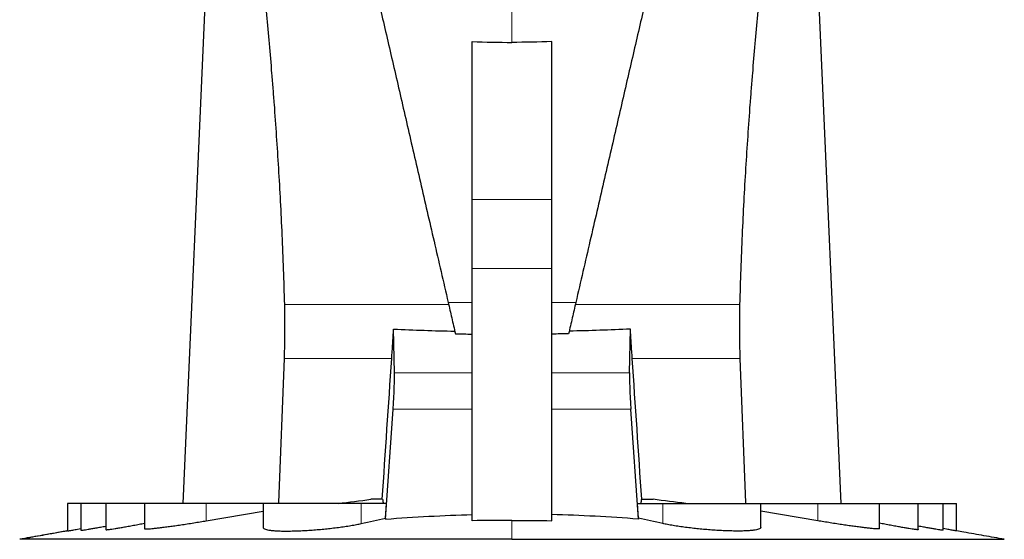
# Model space of a CAD drawing. Header units: millimetres. Extents: x 476 to 4188, y 453 to 4919.
# Tile 8 of 9: x 3441 to 4183, y 3768 to 4160. Entities that reach past the tile are written whole.
import ezdxf

# ---------------------------------------------------------------- set-up
doc = ezdxf.new("R2010")
doc.units = ezdxf.units.MM

msp = doc.modelspace()

# ---------------------------------------------------------------- linework, layer by layer
at = {"color": 7, "linetype": 'Continuous', "lineweight": 25}
for p, q in [((3591.99, 4431.1), (3564.22, 3795.04)), ((4060.07, 3795.04), (4032.3, 4431.1)), ((3782.14, 4024.21), (3782.14, 4143.26)), ((3842.14, 4024.21), (3842.14, 4143.26)), ((3782.14, 3972.24), (3782.14, 4024.21)), ((3842.14, 3972.24), (3842.14, 4024.21)), ((3782.14, 3782.06), (3782.14, 3972.24)), ((3842.14, 3782.06), (3842.14, 3972.24)), ((3723.71, 3893.43), (3722.96, 3926.44)), ((3900.58, 3893.43), (3901.33, 3926.44)), ((3716.9, 3783.25), (3722.49, 3866.02)), ((3907.39, 3783.25), (3901.8, 3866.02)), ((3477.14, 3795.04), (3477.14, 3774.35)), ((3487.14, 3795.04), (3477.14, 3795.04)), ((3487.14, 3795.04), (3487.14, 3774.86)), ((3506.14, 3795.04), (3487.14, 3795.04)), ((3506.14, 3795.04), (3506.14, 3775.34)), ((3535.14, 3795.04), (3506.14, 3795.04)), ((3535.14, 3795.04), (3535.14, 3776.01)), ((3581.71, 3795.04), (3535.14, 3795.04)), ((3624.64, 3795.04), (3581.71, 3795.04)), ((3624.64, 3795.04), (3624.64, 3776.87)), ((3698.57, 3795.04), (3624.64, 3795.04)), ((3717.55, 3795.04), (3698.57, 3795.04)), ((3716.81, 3783.88), (3717.55, 3795.04)), ((3907.48, 3783.88), (3906.73, 3795.04)), ((3906.73, 3795.04), (3925.72, 3795.04)), ((3925.72, 3795.04), (3999.64, 3795.04)), ((3999.64, 3776.87), (3999.64, 3795.04)), ((3999.64, 3795.04), (4042.57, 3795.04)), ((4042.57, 3795.04), (4089.14, 3795.04)), ((4089.14, 3776.01), (4089.14, 3795.04)), ((4089.14, 3795.04), (4118.14, 3795.04)), ((4118.14, 3775.34), (4118.14, 3795.04)), ((4118.14, 3795.04), (4137.14, 3795.04)), ((4137.14, 3774.86), (4137.14, 3795.04)), ((4137.14, 3795.04), (4147.14, 3795.04)), ((4147.14, 3774.35), (4147.14, 3795.04)), ((3581.71, 3782.01), (3624.64, 3789.18)), ((4042.57, 3782.01), (3999.64, 3789.18))]:
    msp.add_line(p, q, dxfattribs=at)
at = {"color": 8, "linetype": 'Continuous', "lineweight": 18}
for p, q in [((3842.14, 4024.21), (3782.14, 4024.21)), ((3842.14, 3972.24), (3782.14, 3972.24)), ((3723.71, 3893.43), (3782.14, 3893.43)), ((3900.58, 3893.43), (3842.14, 3893.43)), ((3722.49, 3866.02), (3782.14, 3866.02)), ((3901.8, 3866.02), (3842.14, 3866.02)), ((3581.71, 3795.04), (3581.71, 3782.01)), ((3698.57, 3795.04), (3698.57, 3779.94)), ((3925.72, 3795.04), (3925.72, 3779.94)), ((4042.57, 3795.04), (4042.57, 3782.01)), ((3812.14, 3768.04), (3812.14, 3782.32)), ((3471.49, 3773.39), (3441.16, 3768.04))]:
    msp.add_line(p, q, dxfattribs=at)
at = {"color": 7, "linetype": 'Continuous', "lineweight": 25, "flags": 128}
for points in [[(3640.35, 3904.31), (3636.11, 3795.67), (3636.09, 3795.04)], [(3983.94, 3904.31), (3988.17, 3795.67), (3988.2, 3795.04)]]:
    msp.add_lwpolyline(points, dxfattribs=at)
at = {"color": 7, "linetype": 'Continuous', "lineweight": 25}
for centre, major_axis, start_param, end_param in [((3721.44, 3865.24), (2.05, 30), 4.740834, 5.936384), ((3902.85, 3865.24), (-2.05, 30), 0.346801, 1.542351)]:
    msp.add_ellipse(centre, major_axis=major_axis, ratio=0.033066, start_param=start_param, end_param=end_param, dxfattribs=at)
for points, knots in [([(3591.99, 4431.1), (3591.96, 4430.47), (3591.97, 4429.74), (3592.05, 4428.02), (3592.12, 4427.04), (3592.33, 4424.82), (3592.46, 4423.59), (3592.8, 4420.85), (3592.99, 4419.34), (3593.68, 4414.4), (3594.26, 4410.54), (3595.12, 4404.95), (3595.3, 4403.79), (3595.67, 4401.4), (3595.87, 4400.16), (3596.47, 4396.35), (3596.89, 4393.66), (3599.14, 4379.49), (3601.32, 4365.79), (3605.01, 4341.57), (3606.31, 4332.89), (3609.02, 4314.25), (3610.43, 4304.3), (3612.24, 4291.04), (3612.6, 4288.35), (3613.33, 4282.91), (3613.7, 4280.16), (3614.8, 4271.8), (3615.53, 4266.11), (3617.74, 4248.63), (3619.21, 4236.47), (3622.13, 4211.14), (3623.57, 4197.96), (3626.39, 4170.58), (3627.76, 4156.37), (3629.74, 4134.26), (3630.39, 4126.76), (3631.17, 4117.21), (3631.33, 4115.29), (3631.64, 4111.44), (3631.79, 4109.5), (3632.25, 4103.68), (3632.55, 4099.77), (3634.03, 4080.13), (3635.12, 4064.07), (3637.09, 4031.26), (3637.97, 4014.5), (3639.48, 3980.29), (3640.11, 3962.84), (3640.61, 3945.02)], [0, 0, 0, 0, 0.03125, 0.03125, 0.0625, 0.0625, 0.09375, 0.09375, 0.125, 0.125, 0.1875, 0.1875, 0.203125, 0.203125, 0.21875, 0.21875, 0.25, 0.25, 0.375, 0.375, 0.4375, 0.4375, 0.5, 0.5, 0.515625, 0.515625, 0.53125, 0.53125, 0.5625, 0.5625, 0.625, 0.625, 0.6875, 0.6875, 0.75, 0.75, 0.78125, 0.78125, 0.789062, 0.789062, 0.796875, 0.796875, 0.8125, 0.8125, 0.875, 0.875, 0.9375, 0.9375, 1, 1, 1, 1]), ([(3652.47, 4429.83), (3653.16, 4426.82), (3653.96, 4423.36), (3655.78, 4415.47), (3656.8, 4411.05), (3659.06, 4401.24), (3660.31, 4395.85), (3663.03, 4384.07), (3664.5, 4377.68), (3666.89, 4367.33), (3667.72, 4363.75), (3669.01, 4358.18), (3669.44, 4356.29), (3670.33, 4352.45), (3670.78, 4350.5), (3673.06, 4340.62), (3674.99, 4332.28), (3679.03, 4314.75), (3681.15, 4305.56), (3685.59, 4286.34), (3687.91, 4276.31), (3692.74, 4255.4), (3695.25, 4244.52), (3700.47, 4221.9), (3703.18, 4210.16), (3706.34, 4196.46), (3706.69, 4194.93), (3707.4, 4191.86), (3707.76, 4190.31), (3708.83, 4185.67), (3709.55, 4182.56), (3711.72, 4173.16), (3713.18, 4166.82), (3717.62, 4147.59), (3720.65, 4134.48), (3726.84, 4107.68), (3730, 4093.99), (3736.45, 4066.05), (3739.74, 4051.79), (3746.46, 4022.7), (3749.88, 4007.87), (3755.12, 3985.18), (3756.89, 3977.53), (3760.44, 3962.15), (3762.22, 3954.42), (3764.02, 3946.63)], [0, 0, 0, 0, 0.0625, 0.0625, 0.125, 0.125, 0.1875, 0.1875, 0.25, 0.25, 0.28125, 0.28125, 0.296875, 0.296875, 0.3125, 0.3125, 0.375, 0.375, 0.4375, 0.4375, 0.5, 0.5, 0.5625, 0.5625, 0.625, 0.625, 0.632812, 0.632812, 0.640625, 0.640625, 0.65625, 0.65625, 0.6875, 0.6875, 0.75, 0.75, 0.8125, 0.8125, 0.875, 0.875, 0.9375, 0.9375, 0.96875, 0.96875, 1, 1, 1, 1]), ([(3971.82, 4429.83), (3971.13, 4426.82), (3970.33, 4423.36), (3968.51, 4415.47), (3967.49, 4411.05), (3965.22, 4401.24), (3963.98, 4395.85), (3961.26, 4384.07), (3959.78, 4377.68), (3957.39, 4367.33), (3956.57, 4363.75), (3955.28, 4358.18), (3954.85, 4356.29), (3953.96, 4352.45), (3953.51, 4350.5), (3951.23, 4340.62), (3949.3, 4332.28), (3945.26, 4314.75), (3943.13, 4305.56), (3938.7, 4286.34), (3936.38, 4276.31), (3931.55, 4255.4), (3929.04, 4244.52), (3923.82, 4221.9), (3921.11, 4210.16), (3917.95, 4196.46), (3917.59, 4194.93), (3916.88, 4191.86), (3916.53, 4190.31), (3915.46, 4185.67), (3914.74, 4182.56), (3912.57, 4173.16), (3911.1, 4166.82), (3906.66, 4147.59), (3903.64, 4134.48), (3897.45, 4107.68), (3894.29, 4093.99), (3887.84, 4066.05), (3884.55, 4051.79), (3877.83, 4022.7), (3874.41, 4007.87), (3869.17, 3985.18), (3867.4, 3977.53), (3863.85, 3962.15), (3862.07, 3954.42), (3860.27, 3946.63)], [0, 0, 0, 0, 0.0625, 0.0625, 0.125, 0.125, 0.1875, 0.1875, 0.25, 0.25, 0.28125, 0.28125, 0.296875, 0.296875, 0.3125, 0.3125, 0.375, 0.375, 0.4375, 0.4375, 0.5, 0.5, 0.5625, 0.5625, 0.625, 0.625, 0.632812, 0.632812, 0.640625, 0.640625, 0.65625, 0.65625, 0.6875, 0.6875, 0.75, 0.75, 0.8125, 0.8125, 0.875, 0.875, 0.9375, 0.9375, 0.96875, 0.96875, 1, 1, 1, 1]), ([(4032.3, 4431.1), (4032.32, 4430.47), (4032.32, 4429.74), (4032.24, 4428.02), (4032.17, 4427.04), (4031.96, 4424.82), (4031.82, 4423.59), (4031.49, 4420.85), (4031.29, 4419.34), (4030.61, 4414.4), (4030.03, 4410.54), (4029.17, 4404.95), (4028.99, 4403.79), (4028.61, 4401.4), (4028.42, 4400.16), (4027.82, 4396.35), (4027.39, 4393.66), (4025.14, 4379.49), (4022.96, 4365.79), (4019.28, 4341.57), (4017.98, 4332.89), (4015.27, 4314.25), (4013.86, 4304.3), (4012.05, 4291.04), (4011.69, 4288.35), (4010.96, 4282.91), (4010.59, 4280.16), (4009.49, 4271.8), (4008.76, 4266.11), (4006.55, 4248.63), (4005.07, 4236.47), (4002.16, 4211.14), (4000.71, 4197.96), (3997.9, 4170.58), (3996.53, 4156.37), (3994.55, 4134.26), (3993.9, 4126.76), (3993.12, 4117.21), (3992.96, 4115.29), (3992.65, 4111.44), (3992.49, 4109.5), (3992.03, 4103.68), (3991.73, 4099.77), (3990.26, 4080.13), (3989.17, 4064.07), (3987.2, 4031.26), (3986.32, 4014.5), (3984.81, 3980.29), (3984.17, 3962.84), (3983.68, 3945.02)], [0, 0, 0, 0, 0.03125, 0.03125, 0.0625, 0.0625, 0.09375, 0.09375, 0.125, 0.125, 0.1875, 0.1875, 0.203125, 0.203125, 0.21875, 0.21875, 0.25, 0.25, 0.375, 0.375, 0.4375, 0.4375, 0.5, 0.5, 0.515625, 0.515625, 0.53125, 0.53125, 0.5625, 0.5625, 0.625, 0.625, 0.6875, 0.6875, 0.75, 0.75, 0.78125, 0.78125, 0.789062, 0.789062, 0.796875, 0.796875, 0.8125, 0.8125, 0.875, 0.875, 0.9375, 0.9375, 1, 1, 1, 1]), ([(3640.61, 3945.02), (3640.7, 3941.75), (3640.76, 3938.44), (3640.83, 3931.74), (3640.84, 3928.36), (3640.78, 3918.12), (3640.62, 3911.24), (3640.35, 3904.31)], [0, 0, 0, 0, 0.25, 0.25, 0.5, 0.5, 1, 1, 1, 1]), ([(3764.02, 3946.63), (3764.91, 3942.77), (3765.81, 3938.87), (3767.18, 3932.95), (3767.64, 3930.96), (3768.56, 3926.97), (3769.02, 3924.97), (3769.49, 3922.95)], [0, 0, 0, 0, 0.5, 0.5, 0.75, 0.75, 1, 1, 1, 1]), ([(3860.27, 3946.63), (3859.38, 3942.77), (3858.48, 3938.87), (3857.11, 3932.95), (3856.65, 3930.96), (3855.73, 3926.97), (3855.27, 3924.97), (3854.8, 3922.95)], [0, 0, 0, 0, 0.5, 0.5, 0.75, 0.75, 1, 1, 1, 1]), ([(3983.68, 3945.02), (3983.59, 3941.75), (3983.52, 3938.44), (3983.45, 3931.74), (3983.45, 3928.36), (3983.51, 3918.12), (3983.67, 3911.24), (3983.94, 3904.31)], [0, 0, 0, 0, 0.25, 0.25, 0.5, 0.5, 1, 1, 1, 1]), ([(3721.52, 3904.31), (3721.77, 3908.02), (3722.02, 3911.73), (3722.5, 3919.12), (3722.73, 3922.79), (3722.96, 3926.44)], [0, 0, 0, 0, 0.5, 0.5, 1, 1, 1, 1]), ([(3902.77, 3904.31), (3902.52, 3908.02), (3902.27, 3911.73), (3901.79, 3919.12), (3901.56, 3922.79), (3901.33, 3926.44)], [0, 0, 0, 0, 0.5, 0.5, 1, 1, 1, 1]), ([(3714.63, 3798.19), (3713.56, 3798.19), (3712.51, 3798.19), (3709.57, 3798.19), (3707.68, 3798.19), (3705.81, 3798.19)], [0.13035598, 0.13035598, 0.13035598, 0.13035598, 0.13619866, 0.13619866, 0.14709113, 0.14709113, 0.14709113, 0.14709113]), ([(3909.66, 3798.19), (3910.73, 3798.19), (3911.78, 3798.19), (3914.71, 3798.19), (3916.61, 3798.19), (3918.48, 3798.19)], [0.13035598, 0.13035598, 0.13035598, 0.13035598, 0.13619866, 0.13619866, 0.14709113, 0.14709113, 0.14709113, 0.14709113]), ([(3716.9, 3783.25), (3727.76, 3784.11), (3738.63, 3784.83), (3760.38, 3785.97), (3771.26, 3786.39), (3782.14, 3786.64)], [0, 0, 0, 0, 0.5, 0.5, 1, 1, 1, 1]), ([(3907.39, 3783.25), (3896.53, 3784.11), (3885.66, 3784.83), (3863.91, 3785.97), (3853.03, 3786.39), (3842.14, 3786.64)], [0, 0, 0, 0, 0.5, 0.5, 1, 1, 1, 1]), ([(3487.21, 3774.86), (3487.21, 3774.84), (3487.18, 3774.8), (3487.78, 3774.86), (3488.91, 3775.02), (3490.59, 3775.28), (3492.78, 3775.64), (3495.44, 3776.09), (3498.53, 3776.63), (3502.08, 3777.27), (3504.65, 3777.73), (3506.1, 3778), (3506.14, 3778.01)], [0, 0, 0, 0, 0.069731, 0.185173, 0.300985, 0.41643, 0.531783, 0.6475, 0.76286, 0.879367, 0.996237, 1, 1, 1, 1]), ([(3506.17, 3775.34), (3506.16, 3775.34), (3506.07, 3775.28), (3506.41, 3775.26), (3507.24, 3775.31), (3508.66, 3775.48), (3510.57, 3775.75), (3512.98, 3776.13), (3515.85, 3776.61), (3519.14, 3777.18), (3522.84, 3777.84), (3526.89, 3778.58), (3530.99, 3779.35), (3533.83, 3779.9), (3535.14, 3780.15)], [0, 0, 0, 0, 0.0067524, 0.0988482, 0.1898405, 0.2811244, 0.3721193, 0.4630462, 0.5542598, 0.6451936, 0.7371213, 0.8293353, 0.9212715, 1, 1, 1, 1]), ([(3535.22, 3776.01), (3535.21, 3775.97), (3535.18, 3775.87), (3535.74, 3775.81), (3536.86, 3775.82), (3538.53, 3775.92), (3540.69, 3776.12), (3543.36, 3776.4), (3546.46, 3776.77), (3549.98, 3777.21), (3553.88, 3777.73), (3558.11, 3778.31), (3562.61, 3778.96), (3567.35, 3779.68), (3572.26, 3780.44), (3577.07, 3781.22), (3580.23, 3781.76), (3581.71, 3782.01)], [0, 0, 0, 0, 0.038119, 0.107355, 0.175953, 0.244771, 0.313371, 0.382048, 0.450942, 0.519623, 0.588838, 0.658272, 0.727492, 0.797514, 0.867755, 0.937781, 1, 1, 1, 1]), ([(3624.72, 3776.87), (3624.7, 3776.79), (3624.63, 3776.49), (3625.12, 3776.06), (3626.18, 3775.56), (3627.82, 3775.14), (3629.98, 3774.8), (3632.65, 3774.55), (3635.77, 3774.37), (3639.3, 3774.27), (3643.21, 3774.26), (3647.44, 3774.33), (3651.94, 3774.48), (3656.66, 3774.71), (3661.52, 3775.02), (3666.49, 3775.41), (3671.5, 3775.87), (3676.48, 3776.41), (3681.39, 3777.02), (3686.16, 3777.69), (3690.73, 3778.42), (3694.91, 3779.17), (3697.39, 3779.69), (3698.57, 3779.94)], [0, 0, 0, 0, 0.019064, 0.069271, 0.119045, 0.168979, 0.21875, 0.267977, 0.317363, 0.366588, 0.415463, 0.464494, 0.513369, 0.562159, 0.611103, 0.659894, 0.708884, 0.758029, 0.807022, 0.856475, 0.906082, 0.955538, 1, 1, 1, 1]), ([(3999.57, 3776.87), (3999.59, 3776.79), (3999.65, 3776.49), (3999.17, 3776.06), (3998.11, 3775.56), (3996.47, 3775.14), (3994.31, 3774.8), (3991.64, 3774.55), (3988.52, 3774.37), (3984.99, 3774.27), (3981.07, 3774.26), (3976.84, 3774.33), (3972.35, 3774.48), (3967.63, 3774.71), (3962.76, 3775.02), (3957.8, 3775.41), (3952.79, 3775.87), (3947.8, 3776.41), (3942.9, 3777.02), (3938.13, 3777.69), (3933.56, 3778.42), (3929.38, 3779.17), (3926.89, 3779.69), (3925.72, 3779.94)], [0, 0, 0, 0, 0.019064, 0.069271, 0.119045, 0.168979, 0.21875, 0.267977, 0.317363, 0.366588, 0.415463, 0.464494, 0.513369, 0.562159, 0.611103, 0.659894, 0.708884, 0.758029, 0.807022, 0.856475, 0.906082, 0.955538, 1, 1, 1, 1]), ([(4089.07, 3776.01), (4089.08, 3775.97), (4089.11, 3775.87), (4088.55, 3775.81), (4087.43, 3775.82), (4085.76, 3775.92), (4083.59, 3776.12), (4080.93, 3776.4), (4077.83, 3776.77), (4074.31, 3777.21), (4070.41, 3777.73), (4066.18, 3778.31), (4061.68, 3778.96), (4056.94, 3779.68), (4052.03, 3780.44), (4047.22, 3781.22), (4044.06, 3781.76), (4042.57, 3782.01)], [0, 0, 0, 0, 0.038119, 0.107355, 0.175953, 0.244771, 0.313371, 0.382048, 0.450942, 0.519623, 0.588838, 0.658272, 0.727492, 0.797514, 0.867755, 0.937781, 1, 1, 1, 1]), ([(4118.12, 3775.34), (4118.13, 3775.34), (4118.22, 3775.28), (4117.88, 3775.26), (4117.05, 3775.31), (4115.63, 3775.48), (4113.72, 3775.75), (4111.3, 3776.13), (4108.44, 3776.61), (4105.14, 3777.18), (4101.45, 3777.84), (4097.4, 3778.58), (4093.3, 3779.35), (4090.46, 3779.9), (4089.14, 3780.15)], [0, 0, 0, 0, 0.0067524, 0.0988482, 0.1898405, 0.2811244, 0.3721193, 0.4630462, 0.5542598, 0.6451936, 0.7371213, 0.8293353, 0.9212715, 1, 1, 1, 1]), ([(4137.07, 3774.86), (4137.08, 3774.84), (4137.1, 3774.8), (4136.51, 3774.86), (4135.38, 3775.02), (4133.7, 3775.28), (4131.51, 3775.64), (4128.85, 3776.09), (4125.76, 3776.63), (4122.21, 3777.27), (4119.64, 3777.73), (4118.19, 3778), (4118.14, 3778.01)], [0, 0, 0, 0, 0.069731, 0.185173, 0.300985, 0.41643, 0.531783, 0.6475, 0.76286, 0.879367, 0.996237, 1, 1, 1, 1]), ([(3477.14, 3774.42), (3475.33, 3774.09), (3468.43, 3772.86), (3456.35, 3770.72), (3446.25, 3768.94), (3441.16, 3768.04)], [0, 0, 0, 0, 0.15078, 0.571878, 1, 1, 1, 1]), ([(3477.14, 3774.4), (3476.9, 3774.36), (3475, 3774.02), (3471.47, 3773.38), (3466.55, 3772.5), (3461.06, 3771.51), (3455.03, 3770.41), (3448.46, 3769.23), (3444.11, 3768.44), (3441.92, 3768.04)], [0, 0, 0, 0, 0.019825, 0.152197, 0.287384, 0.425496, 0.613809, 0.805849, 1, 1, 1, 1]), ([(3477.17, 3774.35), (3477.16, 3774.35), (3477.11, 3774.33), (3477.32, 3774.36), (3477.8, 3774.44), (3478.63, 3774.58), (3479.75, 3774.77), (3481.16, 3775.02), (3482.83, 3775.31), (3484.82, 3775.66), (3486.27, 3775.92), (3487.12, 3776.07), (3487.14, 3776.08)], [0, 0, 0, 0, 0.020015, 0.140416, 0.260817, 0.384722, 0.508628, 0.628962, 0.749298, 0.873068, 0.99684, 1, 1, 1, 1]), ([(4147.12, 3774.35), (4147.13, 3774.35), (4147.18, 3774.33), (4146.97, 3774.36), (4146.49, 3774.44), (4145.66, 3774.58), (4144.54, 3774.77), (4143.13, 3775.02), (4141.46, 3775.31), (4139.47, 3775.66), (4138.01, 3775.92), (4137.17, 3776.07), (4137.14, 3776.08)], [0, 0, 0, 0, 0.020015, 0.140416, 0.260817, 0.384722, 0.508628, 0.628962, 0.749298, 0.873068, 0.99684, 1, 1, 1, 1]), ([(4183.13, 3768.04), (4178.04, 3768.94), (4167.93, 3770.72), (4155.86, 3772.86), (4148.96, 3774.09), (4147.14, 3774.42)], [0, 0, 0, 0, 0.428121, 0.84922, 1, 1, 1, 1]), ([(3812.14, 3768.04), (3788.86, 3768.04), (3738.53, 3768.04), (3691.23, 3768.04), (3650.34, 3768.04), (3614.75, 3768.04), (3579.58, 3768.04), (3551.16, 3768.04), (3526.94, 3768.04), (3512.64, 3768.04), (3504.6, 3768.04), (3502.51, 3768.04), (3500.8, 3768.04), (3461.04, 3768.04), (3441.16, 3768.04), (3441.16, 3768.04)], [0, 0, 0, 0, 0.062391, 0.136199, 0.136199, 0.187173, 0.249564, 0.266993, 0.311955, 0.374345, 0.374345, 0.396844, 0.400489, 0.400489, 1, 1, 1, 1]), ([(3812.14, 3768.04), (3835.43, 3768.04), (3885.76, 3768.04), (3933.06, 3768.04), (3973.95, 3768.04), (4009.54, 3768.04), (4044.71, 3768.04), (4073.13, 3768.04), (4097.35, 3768.04), (4111.65, 3768.04), (4119.69, 3768.04), (4121.78, 3768.04), (4123.48, 3768.04), (4163.25, 3768.04), (4183.13, 3768.04), (4183.13, 3768.04)], [0, 0, 0, 0, 0.062391, 0.136199, 0.136199, 0.187173, 0.249564, 0.266993, 0.311955, 0.374345, 0.374345, 0.396844, 0.400489, 0.400489, 1, 1, 1, 1])]:
    msp.add_open_spline(points, degree=3, knots=knots, dxfattribs=at)
at = {"color": 8, "linetype": 'Continuous', "lineweight": 18}
for points, knots in [([(3812.14, 4424.18), (3812.14, 4418.86), (3812.14, 4412.67), (3812.14, 4398.56), (3812.14, 4390.64), (3812.14, 4373.09), (3812.14, 4363.46), (3812.14, 4342.55), (3812.14, 4331.28), (3812.14, 4307.18), (3812.14, 4294.37), (3812.14, 4267.33), (3812.14, 4253.11), (3812.14, 4223.43), (3812.14, 4207.97), (3812.14, 4176.02), (3812.14, 4159.52), (3812.14, 4142.61)], [0, 0, 0, 0, 0.125, 0.125, 0.25, 0.25, 0.375, 0.375, 0.5, 0.5, 0.625, 0.625, 0.75, 0.75, 0.875, 0.875, 1, 1, 1, 1]), ([(3764.39, 3945.02), (3743.9, 3945.02), (3723.29, 3945.02), (3692.3, 3945.02), (3681.96, 3945.02), (3661.27, 3945.02), (3650.93, 3945.02), (3640.61, 3945.02)], [0, 0, 0, 0, 0.5, 0.5, 0.75, 0.75, 1, 1, 1, 1]), ([(3859.9, 3945.02), (3880.38, 3945.02), (3901, 3945.02), (3931.99, 3945.02), (3942.33, 3945.02), (3963.01, 3945.02), (3973.35, 3945.02), (3983.68, 3945.02)], [0, 0, 0, 0, 0.5, 0.5, 0.75, 0.75, 1, 1, 1, 1]), ([(3721.52, 3904.31), (3704.29, 3904.31), (3687.01, 3904.31), (3659.93, 3904.31), (3650.14, 3904.31), (3640.35, 3904.31)], [0.097419, 0.097419, 0.097419, 0.097419, 0.14172828, 0.14172828, 0.1668561, 0.1668561, 0.1668561, 0.1668561]), ([(3902.77, 3904.31), (3920, 3904.31), (3937.27, 3904.31), (3964.35, 3904.31), (3974.15, 3904.31), (3983.94, 3904.31)], [0.097419, 0.097419, 0.097419, 0.097419, 0.14172828, 0.14172828, 0.1668561, 0.1668561, 0.1668561, 0.1668561])]:
    msp.add_open_spline(points, degree=3, knots=knots, dxfattribs=at)
at = {"color": 7, "linetype": 'Continuous', "lineweight": 25}
for points in [[(3782.14, 4143.26), (3792.13, 4142.83), (3802.13, 4142.61), (3812.14, 4142.61)], [(3842.14, 4143.26), (3832.16, 4142.83), (3822.16, 4142.61), (3812.14, 4142.61)], [(3722.96, 3926.44), (3738.27, 3925.76), (3753.62, 3925.26), (3769.03, 3924.94)], [(3901.33, 3926.44), (3886.02, 3925.76), (3870.67, 3925.26), (3855.26, 3924.94)], [(3769.49, 3922.95), (3773.7, 3922.87), (3777.92, 3922.79), (3782.14, 3922.73)], [(3854.8, 3922.95), (3850.58, 3922.87), (3846.36, 3922.79), (3842.14, 3922.73)], [(3714.36, 3798.19), (3716.74, 3833.56), (3719.13, 3868.93), (3721.52, 3904.31)], [(3909.93, 3798.19), (3907.54, 3833.56), (3905.15, 3868.93), (3902.77, 3904.31)], [(3681.21, 3795.04), (3689.39, 3796.08), (3697.59, 3797.12), (3705.81, 3798.19)], [(3714.63, 3798.19), (3714.81, 3797.17), (3714.98, 3796.11), (3715.15, 3795.04)], [(3909.66, 3798.19), (3909.48, 3797.17), (3909.31, 3796.11), (3909.14, 3795.04)], [(3943.08, 3795.04), (3934.9, 3796.08), (3926.7, 3797.12), (3918.48, 3798.19)], [(3698.57, 3779.94), (3704.65, 3781.25), (3710.73, 3782.57), (3716.81, 3783.88)], [(3716.81, 3783.88), (3716.84, 3783.67), (3716.87, 3783.46), (3716.9, 3783.25)], [(3812.14, 3782.32), (3802.14, 3782.36), (3792.14, 3782.27), (3782.14, 3782.06)], [(3812.14, 3782.32), (3822.14, 3782.36), (3832.14, 3782.27), (3842.14, 3782.06)], [(3907.48, 3783.88), (3907.45, 3783.67), (3907.42, 3783.46), (3907.39, 3783.25)], [(3925.72, 3779.94), (3919.64, 3781.25), (3913.56, 3782.57), (3907.48, 3783.88)]]:
    msp.add_open_spline(points, degree=3, dxfattribs=at)
at = {"color": 8, "linetype": 'Continuous', "lineweight": 18}
for points in [[(3782.14, 3946.63), (3776.11, 3946.63), (3770.07, 3946.63), (3764.02, 3946.63)], [(3842.14, 3946.63), (3848.17, 3946.63), (3854.22, 3946.63), (3860.27, 3946.63)]]:
    msp.add_open_spline(points, degree=3, dxfattribs=at)

doc.saveas('drawing.dxf')
